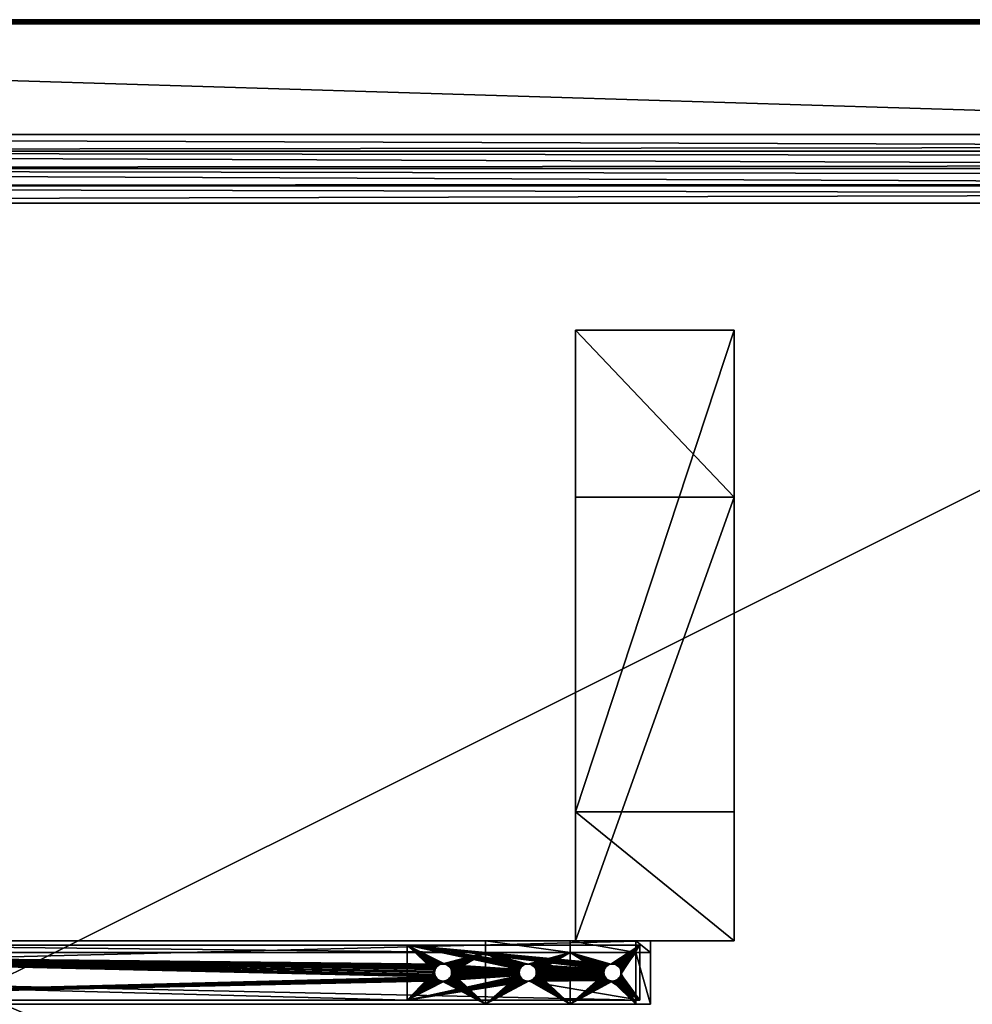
# Model space of a CAD drawing. Header units: inches. Extents: x 9 to 3609, y 44 to 944.
# Tile 7 of 8: x 2709 to 3159, y 479 to 944. Entities that reach past the tile are written whole.
import ezdxf

# ---------------------------------------------------------------- set-up
doc = ezdxf.new("R2010")
doc.units = ezdxf.units.IN
doc.header["$MEASUREMENT"] = 0
doc.layers.get('0').update_dxf_attribs({"true_color": 0x863b08})

msp = doc.modelspace()

# ---------------------------------------------------------------- meshes
at = {"color": 213, "true_color": 0xc458e1}
mesh = msp.add_polyface(dxfattribs=at)
corners = [(1809.19, 857.22, 666.9), (1809.19, 45.89, 696.9), (1809.19, 941.89, 696.9), (1809.19, 889.65, 672.31), (1809.19, 942.54, 690.44), (1809.19, 881.74, 669.95), (1809.19, 873.66, 668.26), (1809.19, 865.47, 667.24), (1809.19, 943.89, 694.9), (1809.19, 943.89, 692.33), (1809.19, 943.86, 692.02), (1809.19, 942.24, 696.87), (1809.19, 942.57, 696.78), (1809.19, 943.77, 695.58), (1809.19, 943.86, 695.25), (1809.19, 943.62, 695.9), (1809.19, 943.42, 696.19), (1809.19, 943.79, 691.72), (1809.19, 943.68, 691.43), (1809.19, 943.52, 691.17), (1809.19, 943.32, 690.93), (1809.19, 943.08, 690.72), (1809.19, 942.82, 690.56), (1809.19, 942.89, 696.63), (1809.19, 943.17, 696.43), (3588.38, 943.89, 692.33), (3604.19, 941.89, 696.9), (3535.5, 889.65, 672.31), (3524.32, 861.71, 667), (3526.11, 866.2, 667.3), (3529.67, 875.09, 668.51), (3533.15, 883.8, 670.5), (3588.38, 943.86, 692.02), (3588.38, 943.79, 691.72), (3588.38, 943.68, 691.43), (3588.38, 943.52, 691.17), (3588.38, 943.32, 690.93), (3588.38, 943.08, 690.72), (3588.38, 942.82, 690.56), (3588.38, 942.54, 690.44), (3604.19, 943.89, 694.9), (3604.19, 943.86, 695.25), (3604.19, 943.77, 695.58), (3604.19, 943.62, 695.9), (3604.19, 943.42, 696.19), (3604.19, 943.17, 696.43), (3604.19, 942.89, 696.63), (3604.19, 942.57, 696.78), (3604.19, 942.24, 696.87)]
mesh.append_faces([[corners[k] for k in face] for face in [(0, 1, 2), (0, 2, 3), (3, 2, 4), (5, 6, 3), (3, 6, 7), (3, 7, 0), (8, 9, 4), (4, 9, 10), (4, 2, 8), (8, 2, 11), (8, 11, 12), (13, 14, 15), (15, 14, 8), (15, 8, 16), (10, 17, 4), (4, 17, 18), (4, 18, 19), (20, 21, 19), (19, 21, 22), (19, 22, 4), (12, 23, 8), (8, 23, 24), (8, 24, 16), (9, 8, 25), (2, 1, 26), (4, 27, 3), (28, 0, 7), (29, 7, 6), (5, 30, 6), (31, 5, 3), (9, 32, 10), (10, 33, 17), (17, 34, 18), (18, 35, 19), (19, 36, 20), (20, 37, 21), (21, 38, 22), (22, 39, 4), (40, 8, 14), (41, 14, 13), (42, 13, 15), (43, 15, 16), (44, 16, 24), (45, 24, 23), (46, 23, 12), (47, 12, 11), (48, 11, 2)]], dxfattribs={"color": 213})
mesh = msp.add_polyface(dxfattribs=at)
corners = [(3588.38, 943.89, 692.33), (1809.19, 943.89, 694.9), (3604.19, 943.89, 694.9), (3522.52, 130.56, 666.9), (1809.19, 857.22, 666.9), (3522.52, 857.22, 666.9), (3588.38, 942.54, 690.44), (3535.5, 889.65, 672.31), (1809.19, 942.54, 690.44), (3524.32, 861.71, 667), (1809.19, 865.47, 667.24), (3525.82, 865.47, 667.25), (3526.11, 866.2, 667.3), (1809.19, 873.66, 668.26), (3527.9, 870.66, 667.81), (3532.33, 881.74, 669.98), (3531.42, 879.47, 669.41), (1809.19, 881.74, 669.95), (3529.67, 875.09, 668.51), (3529.1, 873.66, 668.28), (3533.15, 883.8, 670.5), (1809.19, 889.65, 672.31), (3530.77, 860.52, 667.25), (3527.02, 128.76, 667), (3527.02, 859.02, 667), (3525.4, 860.64, 666.97), (3525.94, 860.1, 666.97), (3524.86, 861.18, 666.98), (3527.19, 865.12, 667.23), (3529.52, 869.06, 667.63), (3526.48, 859.56, 666.98), (3528.27, 864.05, 667.19), (3529.35, 862.97, 667.19), (1809.19, 943.89, 692.33), (3588.38, 943.86, 692.02), (1809.19, 943.86, 692.02), (3588.38, 943.79, 691.72), (1809.19, 943.79, 691.72), (3588.38, 943.68, 691.43), (1809.19, 943.68, 691.43), (3588.38, 943.52, 691.17), (1809.19, 943.52, 691.17), (3588.38, 943.32, 690.93), (1809.19, 943.32, 690.93), (3588.38, 943.08, 690.72), (1809.19, 943.08, 690.72), (3588.38, 942.82, 690.56), (1809.19, 942.82, 690.56), (1809.19, 943.86, 695.25), (3604.19, 943.86, 695.25), (1809.19, 943.77, 695.58), (3604.19, 943.77, 695.58), (1809.19, 943.62, 695.9), (3604.19, 943.62, 695.9), (1809.19, 943.42, 696.19), (3604.19, 943.42, 696.19), (1809.19, 943.17, 696.43), (3604.19, 943.17, 696.43), (1809.19, 942.89, 696.63), (3604.19, 942.89, 696.63), (1809.19, 942.57, 696.78), (3604.19, 942.57, 696.78), (1809.19, 942.24, 696.87), (3604.19, 942.24, 696.87), (1809.19, 941.89, 696.9), (3604.19, 941.89, 696.9)]
mesh.append_faces([[corners[k] for k in face] for face in [(0, 1, 2), (3, 4, 5), (6, 7, 8), (5, 4, 9), (9, 10, 11), (11, 10, 12), (12, 13, 14), (15, 16, 17), (17, 16, 18), (13, 18, 19), (13, 19, 14), (15, 17, 20), (20, 21, 7), (22, 23, 24), (24, 3, 5), (5, 25, 26), (27, 25, 5), (9, 27, 5), (11, 12, 28), (28, 12, 14), (28, 14, 29), (30, 22, 24), (30, 24, 5), (9, 11, 27), (27, 11, 28), (27, 28, 25), (25, 28, 31), (25, 31, 26), (26, 31, 32), (32, 30, 26), (26, 30, 5), (33, 0, 34), (35, 34, 36), (37, 36, 38), (39, 38, 40), (41, 40, 42), (43, 42, 44), (45, 44, 46), (47, 46, 6), (2, 48, 49), (49, 50, 51), (51, 52, 53), (53, 54, 55), (55, 56, 57), (57, 58, 59), (59, 60, 61), (61, 62, 63), (63, 64, 65)]], dxfattribs={"color": 213})
mesh = msp.add_polyface(dxfattribs=at)
corners = [(1809.19, 43.89, 694.9), (3588.38, 43.89, 692.33), (3604.19, 43.89, 694.9), (3604.19, 941.89, 696.9), (1809.19, 45.89, 696.9), (3604.19, 45.89, 696.9), (3588.38, 45.24, 690.44), (1809.19, 98.12, 672.31), (3535.5, 98.12, 672.31), (3527.02, 859.02, 667), (3527.02, 128.76, 667), (3522.52, 130.56, 666.9), (3533.15, 103.98, 670.5), (1809.19, 106.04, 669.95), (3532.33, 106.04, 669.98), (3527.9, 117.12, 667.81), (3529.1, 114.12, 668.28), (1809.19, 114.12, 668.26), (3529.67, 112.69, 668.51), (3531.42, 108.31, 669.41), (3526.11, 121.58, 667.3), (1809.19, 122.31, 667.24), (3525.82, 122.31, 667.25), (3524.32, 126.06, 667), (1809.19, 130.56, 666.9), (3525.94, 127.68, 666.97), (3525.4, 127.14, 666.97), (3526.48, 128.22, 666.98), (3529.52, 118.72, 667.63), (3527.19, 122.65, 667.23), (3524.86, 126.6, 666.98), (3530.77, 127.26, 667.25), (3530.43, 125.89, 667.23), (3529.35, 124.81, 667.19), (3528.27, 123.73, 667.19), (1809.19, 43.91, 692.02), (3588.38, 43.91, 692.02), (1809.19, 43.98, 691.72), (3588.38, 43.98, 691.72), (1809.19, 44.1, 691.43), (3588.38, 44.1, 691.43), (1809.19, 44.26, 691.17), (3588.38, 44.26, 691.17), (1809.19, 44.46, 690.93), (3588.38, 44.46, 690.93), (1809.19, 44.69, 690.72), (3588.38, 44.69, 690.72), (1809.19, 44.96, 690.56), (3588.38, 44.96, 690.56), (1809.19, 45.24, 690.44), (3604.19, 43.92, 695.25), (1809.19, 43.92, 695.25), (3604.19, 44.01, 695.58), (1809.19, 44.01, 695.58), (3604.19, 44.16, 695.9), (1809.19, 44.16, 695.9), (3604.19, 44.36, 696.19), (1809.19, 44.36, 696.19), (3604.19, 44.6, 696.43), (1809.19, 44.6, 696.43), (3604.19, 44.89, 696.63), (1809.19, 44.89, 696.63), (3604.19, 45.2, 696.78), (1809.19, 45.2, 696.78), (3604.19, 45.54, 696.87), (1809.19, 45.54, 696.87)]
mesh.append_faces([[corners[k] for k in face] for face in [(0, 1, 2), (3, 4, 5), (6, 7, 8), (9, 10, 11), (8, 7, 12), (12, 13, 14), (15, 16, 17), (17, 16, 18), (13, 18, 19), (13, 19, 14), (15, 17, 20), (20, 21, 22), (22, 21, 23), (23, 24, 11), (11, 25, 26), (27, 25, 11), (10, 27, 11), (28, 15, 20), (28, 20, 29), (29, 20, 22), (29, 22, 30), (30, 22, 23), (30, 23, 11), (10, 31, 27), (27, 32, 25), (25, 33, 26), (26, 33, 34), (34, 29, 30), (34, 30, 26), (26, 30, 11), (1, 35, 36), (36, 37, 38), (38, 39, 40), (40, 41, 42), (42, 43, 44), (44, 45, 46), (46, 47, 48), (48, 49, 6), (0, 2, 50), (51, 50, 52), (53, 52, 54), (55, 54, 56), (57, 56, 58), (59, 58, 60), (61, 60, 62), (63, 62, 64), (65, 64, 5)]], dxfattribs={"color": 213})
mesh = msp.add_polyface(dxfattribs=at)
corners = [(1809.19, 130.56, 666.9), (1809.19, 45.89, 696.9), (1809.19, 857.22, 666.9), (1809.19, 122.31, 667.24), (1809.19, 98.12, 672.31), (1809.19, 114.12, 668.26), (1809.19, 106.04, 669.95), (1809.19, 45.24, 690.44), (1809.19, 43.89, 692.33), (1809.19, 44.96, 690.56), (1809.19, 44.1, 691.43), (1809.19, 43.98, 691.72), (1809.19, 43.91, 692.02), (1809.19, 43.89, 694.9), (1809.19, 43.92, 695.25), (1809.19, 44.89, 696.63), (1809.19, 44.6, 696.43), (1809.19, 44.36, 696.19), (1809.19, 44.69, 690.72), (1809.19, 44.46, 690.93), (1809.19, 44.26, 691.17), (1809.19, 44.01, 695.58), (1809.19, 44.16, 695.9), (1809.19, 45.2, 696.78), (1809.19, 45.54, 696.87), (3588.38, 43.89, 692.33), (3522.52, 130.56, 666.9), (3588.38, 45.24, 690.44), (3533.15, 103.98, 670.5), (3529.67, 112.69, 668.51), (3526.11, 121.58, 667.3), (3524.32, 126.06, 667), (3588.38, 43.91, 692.02), (3588.38, 43.98, 691.72), (3588.38, 44.1, 691.43), (3588.38, 44.26, 691.17), (3588.38, 44.46, 690.93), (3588.38, 44.69, 690.72), (3588.38, 44.96, 690.56), (3604.19, 43.92, 695.25), (3604.19, 44.01, 695.58), (3604.19, 44.16, 695.9), (3604.19, 44.36, 696.19), (3604.19, 44.6, 696.43), (3604.19, 44.89, 696.63), (3604.19, 45.2, 696.78), (3604.19, 45.54, 696.87), (3604.19, 45.89, 696.9)]
mesh.append_faces([[corners[k] for k in face] for face in [(0, 1, 2), (0, 3, 4), (4, 3, 5), (4, 5, 6), (4, 7, 8), (8, 7, 9), (10, 11, 12), (4, 8, 0), (0, 8, 13), (0, 13, 14), (15, 0, 16), (16, 0, 17), (9, 18, 8), (8, 18, 19), (8, 19, 12), (12, 19, 20), (12, 20, 10), (14, 21, 0), (0, 21, 22), (0, 22, 17), (15, 23, 0), (0, 23, 24), (0, 24, 1), (13, 8, 25), (0, 2, 26), (7, 4, 27), (28, 4, 6), (5, 29, 6), (30, 5, 3), (31, 3, 0), (25, 8, 12), (32, 12, 11), (33, 11, 10), (34, 10, 20), (35, 20, 19), (36, 19, 18), (37, 18, 9), (38, 9, 7), (13, 39, 14), (14, 40, 21), (21, 41, 22), (22, 42, 17), (17, 43, 16), (16, 44, 15), (15, 45, 23), (23, 46, 24), (24, 47, 1)]], dxfattribs={"color": 213})
at = {"color": 31, "true_color": 0xe4b899}
mesh = msp.add_polyface(dxfattribs=at)
corners = [(3046.69, 569.85, 667.9), (3046.69, 797.29, -32.1), (2971.69, 569.85, 667.9), (2971.69, 797.29, -32.1), (3046.69, 718.43, -32.1), (3046.69, 508.89, 612.8), (3046.69, 508.89, 667.9), (2971.69, 718.43, -32.1), (2971.69, 508.89, 612.8), (2971.69, 508.89, 667.9)]
mesh.append_faces([[corners[k] for k in face] for face in [(0, 1, 2), (2, 1, 3), (4, 1, 5), (5, 1, 0), (5, 0, 6), (7, 4, 8), (8, 4, 5), (9, 2, 8), (8, 2, 3), (8, 3, 7), (7, 3, 4), (4, 3, 1), (0, 2, 6), (6, 2, 9), (6, 9, 5), (5, 9, 8)]], dxfattribs={"color": 31})
at = {"color": 134, "true_color": 0x1ab194}
mesh = msp.add_polyface(dxfattribs=at)
corners = [(2409.19, 478.89, 667.9), (1912.25, 491.32, 667.9), (1911.76, 490.82, 667.9), (1912.65, 495.89, 667.9), (1912.95, 495.26, 667.9), (2409.19, 503.39, 667.9), (1913.13, 494.58, 667.9), (1913.19, 493.89, 667.9), (1913.13, 493.19, 667.9), (1912.95, 492.52, 667.9), (1912.65, 491.89, 667.9), (1911.19, 497.35, 667.9), (1911.76, 496.95, 667.9), (1912.25, 496.46, 667.9), (1889.19, 503.39, 667.9), (1909.88, 497.83, 667.9), (1910.56, 497.65, 667.9), (1911.19, 490.42, 667.9), (1910.56, 490.13, 667.9), (1889.19, 478.89, 667.9), (2409.19, 508.89, 667.9), (1889.19, 508.89, 667.9), (1926.19, 480.89, 660.9), (1912.25, 491.32, 660.9), (1912.65, 491.89, 660.9), (1912.95, 492.52, 660.9), (1913.13, 493.19, 660.9), (1926.19, 506.89, 660.9), (1909.19, 489.89, 660.9), (1909.88, 489.95, 660.9), (1910.56, 490.13, 660.9), (1913.19, 493.89, 660.9), (1913.13, 494.58, 660.9), (1912.95, 495.26, 660.9), (1912.65, 495.89, 660.9), (1912.25, 496.46, 660.9), (1911.76, 496.95, 660.9), (1911.19, 490.42, 660.9), (1911.76, 490.82, 660.9), (1911.19, 497.35, 660.9), (1910.56, 497.65, 660.9), (1909.88, 497.83, 660.9), (1909.19, 497.89, 660.9), (1908.5, 497.83, 660.9), (1907.82, 490.13, 660.9), (1908.5, 489.95, 660.9), (1816.19, 506.89, 609.9), (2892.19, 506.89, 660.9), (1926.19, 506.89, 665.9), (2892.19, 506.89, 665.9), (3002.19, 480.89, 609.9), (1816.19, 480.89, 609.9), (2892.19, 480.89, 665.9), (1926.19, 480.89, 665.9), (3007.19, 478.89, 607.9), (1811.19, 478.89, 607.9), (3007.19, 508.89, 607.9), (1811.19, 508.89, 607.9)]
mesh.append_faces([[corners[k] for k in face] for face in [(0, 1, 2), (3, 4, 5), (5, 4, 6), (5, 6, 0), (0, 6, 7), (0, 7, 8), (8, 9, 0), (0, 9, 10), (0, 10, 1), (11, 12, 5), (5, 12, 13), (5, 13, 3), (14, 15, 5), (5, 15, 16), (5, 16, 11), (2, 17, 0), (0, 17, 18), (0, 18, 19), (5, 20, 21), (5, 21, 14), (22, 23, 24), (24, 25, 22), (22, 25, 26), (22, 26, 27), (28, 29, 22), (22, 29, 30), (26, 31, 27), (27, 31, 32), (27, 32, 33), (33, 34, 27), (27, 34, 35), (27, 35, 36), (30, 37, 22), (22, 37, 38), (22, 38, 23), (36, 39, 27), (27, 39, 40), (27, 40, 41), (41, 42, 27), (27, 42, 43), (22, 44, 45), (22, 45, 28), (27, 46, 47), (27, 47, 48), (48, 47, 49), (50, 51, 22), (52, 22, 53), (51, 50, 46), (49, 52, 48), (48, 52, 53), (54, 0, 55), (55, 0, 19), (20, 56, 57), (20, 57, 21), (56, 55, 57), (22, 27, 53), (53, 27, 48), (26, 8, 7), (26, 7, 31), (31, 7, 6), (31, 6, 32)]], dxfattribs={"color": 134})
mesh = msp.add_polyface(dxfattribs=at)
corners = [(2409.19, 503.39, 667.9), (2908.5, 497.83, 667.9), (2929.19, 503.39, 667.9), (2907.19, 490.42, 667.9), (2906.62, 490.82, 667.9), (2409.19, 478.89, 667.9), (2905.25, 493.19, 667.9), (2905.19, 493.89, 667.9), (2905.25, 494.58, 667.9), (2905.43, 495.26, 667.9), (2905.73, 495.89, 667.9), (2906.13, 496.46, 667.9), (2906.62, 496.95, 667.9), (2907.19, 497.35, 667.9), (2907.82, 497.65, 667.9), (2906.13, 491.32, 667.9), (2905.73, 491.89, 667.9), (2905.43, 492.52, 667.9), (2929.19, 478.89, 667.9), (2908.5, 489.95, 667.9), (2907.82, 490.13, 667.9), (2929.19, 508.89, 667.9), (2409.19, 508.89, 667.9), (1816.19, 506.89, 609.9), (3002.19, 506.89, 609.9), (2892.19, 506.89, 660.9), (2892.19, 480.89, 660.9), (3002.19, 480.89, 609.9), (1926.19, 480.89, 660.9), (2892.19, 480.89, 665.9), (3007.19, 478.89, 607.9), (3007.19, 508.89, 607.9), (1811.19, 478.89, 607.9), (2892.19, 506.89, 665.9), (2908.5, 489.95, 660.9), (2909.19, 489.89, 660.9), (2905.25, 494.58, 660.9), (2905.19, 493.89, 660.9), (2905.25, 493.19, 660.9), (2905.43, 492.52, 660.9), (2905.73, 491.89, 660.9), (2906.13, 491.32, 660.9), (2906.62, 490.82, 660.9), (2906.13, 496.46, 660.9), (2905.73, 495.89, 660.9), (2905.43, 495.26, 660.9), (2907.19, 490.42, 660.9), (2907.82, 490.13, 660.9), (2909.88, 489.95, 660.9), (2910.56, 490.13, 660.9), (2909.19, 497.89, 660.9), (2908.5, 497.83, 660.9), (2907.82, 497.65, 660.9), (2910.56, 497.65, 660.9), (2909.88, 497.83, 660.9), (2907.19, 497.35, 660.9), (2906.62, 496.95, 660.9)]
mesh.append_faces([[corners[k] for k in face] for face in [(0, 1, 2), (3, 4, 5), (6, 7, 0), (0, 7, 8), (0, 8, 9), (9, 10, 0), (0, 10, 11), (0, 11, 12), (12, 13, 0), (0, 13, 14), (0, 14, 1), (4, 15, 5), (5, 15, 16), (5, 16, 0), (0, 16, 17), (0, 17, 6), (18, 19, 5), (5, 19, 20), (5, 20, 3), (2, 21, 22), (2, 22, 0), (23, 24, 25), (26, 27, 28), (26, 28, 29), (23, 27, 24), (30, 18, 5), (21, 31, 22), (30, 32, 31), (25, 26, 33), (33, 26, 29), (34, 35, 26), (26, 25, 36), (36, 37, 26), (26, 37, 38), (26, 38, 39), (39, 40, 26), (26, 40, 41), (26, 41, 42), (43, 44, 25), (25, 44, 45), (25, 45, 36), (42, 46, 26), (26, 46, 47), (26, 47, 34), (35, 48, 26), (26, 48, 49), (50, 51, 25), (25, 51, 52), (25, 53, 54), (25, 54, 50), (52, 55, 25), (25, 55, 56), (25, 56, 43), (45, 9, 8), (45, 8, 36), (36, 8, 7), (36, 7, 37), (37, 7, 6), (37, 6, 38), (38, 6, 17)]], dxfattribs={"color": 134})
mesh = msp.add_polyface(dxfattribs=at)
corners = [(2946.13, 491.32, 667.9), (2945.73, 491.89, 667.9), (2929.19, 478.89, 667.9), (2949.19, 497.89, 667.9), (2969.19, 503.39, 667.9), (2929.19, 503.39, 667.9), (2948.5, 497.83, 667.9), (2948.5, 489.95, 667.9), (2947.82, 490.13, 667.9), (2947.19, 490.42, 667.9), (2946.62, 490.82, 667.9), (2945.43, 492.52, 667.9), (2945.25, 493.19, 667.9), (2945.19, 493.89, 667.9), (2945.25, 494.58, 667.9), (2945.43, 495.26, 667.9), (2945.73, 495.89, 667.9), (2946.13, 496.46, 667.9), (2946.62, 496.95, 667.9), (2947.19, 497.35, 667.9), (2947.82, 497.65, 667.9), (2949.88, 489.95, 667.9), (2949.19, 489.89, 667.9), (2929.19, 508.89, 667.9), (2892.19, 480.89, 660.9), (2949.19, 489.89, 660.9), (3002.19, 480.89, 660.9), (2985.43, 495.26, 660.9), (2949.88, 497.83, 660.9), (2892.19, 506.89, 660.9), (2913.13, 493.19, 660.9), (2945.25, 493.19, 660.9), (2945.43, 492.52, 660.9), (2949.19, 497.89, 660.9), (2948.5, 497.83, 660.9), (2947.82, 497.65, 660.9), (2947.19, 497.35, 660.9), (2946.62, 496.95, 660.9), (2946.13, 496.46, 660.9), (2945.73, 495.89, 660.9), (2945.43, 495.26, 660.9), (2945.25, 494.58, 660.9), (2945.19, 493.89, 660.9), (2945.73, 491.89, 660.9), (2946.13, 491.32, 660.9), (2946.62, 490.82, 660.9), (2947.19, 490.42, 660.9), (2947.82, 490.13, 660.9), (2948.5, 489.95, 660.9)]
mesh.append_faces([[corners[k] for k in face] for face in [(0, 1, 2), (3, 4, 5), (3, 5, 6), (7, 8, 2), (8, 9, 2), (2, 9, 10), (2, 10, 0), (1, 11, 2), (2, 11, 12), (12, 13, 5), (5, 13, 14), (5, 14, 15), (15, 16, 5), (5, 16, 17), (5, 17, 18), (18, 19, 5), (5, 19, 20), (5, 20, 6), (2, 21, 22), (2, 22, 7), (4, 23, 5), (24, 25, 26), (27, 28, 29), (30, 31, 32), (28, 3, 33), (33, 3, 6), (33, 6, 34), (34, 6, 20), (34, 20, 35), (35, 20, 19), (35, 19, 36), (36, 19, 18), (36, 18, 37), (37, 18, 17), (37, 17, 38), (38, 17, 16), (38, 16, 39), (39, 16, 15), (39, 15, 40), (40, 15, 14), (40, 14, 41), (41, 14, 13), (41, 13, 42), (42, 13, 12), (42, 12, 31), (31, 12, 11), (31, 11, 32), (32, 11, 1), (32, 1, 43), (43, 1, 0), (43, 0, 44), (44, 0, 10), (44, 10, 45), (45, 10, 9), (45, 9, 46), (46, 9, 8), (46, 8, 47), (47, 8, 7), (47, 7, 48), (48, 7, 22), (48, 22, 25)]], dxfattribs={"color": 134})
mesh = msp.add_polyface(dxfattribs=at)
corners = [(2949.88, 497.83, 667.9), (2969.19, 503.39, 667.9), (2949.19, 497.89, 667.9), (2950.56, 497.65, 667.9), (2951.19, 497.35, 667.9), (2951.76, 496.95, 667.9), (2952.25, 496.46, 667.9), (2952.65, 495.89, 667.9), (2952.95, 495.26, 667.9), (2969.19, 478.89, 667.9), (2952.95, 492.52, 667.9), (2952.65, 491.89, 667.9), (2952.25, 491.32, 667.9), (2951.76, 490.82, 667.9), (2951.19, 490.42, 667.9), (2953.13, 494.58, 667.9), (2953.19, 493.89, 667.9), (2953.13, 493.19, 667.9), (2950.56, 490.13, 667.9), (2949.88, 489.95, 667.9), (2929.19, 478.89, 667.9), (2969.19, 508.89, 667.9), (2929.19, 508.89, 667.9), (2892.19, 506.89, 660.9), (2987.19, 497.35, 660.9), (2986.62, 496.95, 660.9), (2986.13, 496.46, 660.9), (2985.73, 495.89, 660.9), (2985.43, 495.26, 660.9), (2988.5, 497.83, 660.9), (2987.82, 497.65, 660.9), (2949.19, 489.89, 660.9), (2949.19, 489.89, 667.9), (2949.88, 489.95, 660.9), (2950.56, 490.13, 660.9), (2951.19, 490.42, 660.9), (2951.76, 490.82, 660.9), (2952.25, 491.32, 660.9), (2952.65, 491.89, 660.9), (2952.95, 492.52, 660.9), (2953.13, 493.19, 660.9), (2953.19, 493.89, 660.9), (2953.13, 494.58, 660.9), (2952.95, 495.26, 660.9), (2952.65, 495.89, 660.9), (2952.25, 496.46, 660.9), (2951.76, 496.95, 660.9), (2951.19, 497.35, 660.9), (2950.56, 497.65, 660.9), (2949.88, 497.83, 660.9)]
mesh.append_faces([[corners[k] for k in face] for face in [(0, 1, 2), (0, 3, 1), (1, 3, 4), (1, 4, 5), (5, 6, 1), (1, 6, 7), (1, 7, 8), (9, 10, 11), (11, 12, 9), (9, 12, 13), (9, 13, 14), (8, 15, 1), (1, 15, 16), (9, 16, 17), (9, 17, 10), (14, 18, 9), (9, 18, 19), (9, 19, 20), (1, 21, 22), (23, 24, 25), (25, 26, 23), (23, 26, 27), (23, 27, 28), (23, 29, 30), (23, 30, 24), (31, 32, 19), (31, 19, 33), (33, 19, 18), (33, 18, 34), (34, 18, 14), (34, 14, 35), (35, 14, 13), (35, 13, 36), (36, 13, 12), (36, 12, 37), (37, 12, 11), (37, 11, 38), (38, 11, 10), (38, 10, 39), (39, 10, 17), (39, 17, 40), (40, 17, 16), (40, 16, 41), (41, 16, 15), (41, 15, 42), (42, 15, 8), (42, 8, 43), (43, 8, 7), (43, 7, 44), (44, 7, 6), (44, 6, 45), (45, 6, 5), (45, 5, 46), (46, 5, 4), (46, 4, 47), (47, 4, 3), (47, 3, 48), (48, 3, 0), (48, 0, 49), (49, 0, 2)]], dxfattribs={"color": 134})
mesh = msp.add_polyface(dxfattribs=at)
corners = [(2986.13, 491.32, 667.9), (2985.73, 491.89, 667.9), (2969.19, 478.89, 667.9), (2987.82, 490.13, 667.9), (2987.19, 490.42, 667.9), (2986.62, 490.82, 667.9), (2985.19, 493.89, 667.9), (2969.19, 503.39, 667.9), (2985.25, 493.19, 667.9), (2985.43, 492.52, 667.9), (2985.25, 494.58, 667.9), (2985.43, 495.26, 667.9), (2985.73, 495.89, 667.9), (2986.13, 496.46, 667.9), (2986.62, 496.95, 667.9), (2987.19, 497.35, 667.9), (2987.82, 497.65, 667.9), (2988.5, 497.83, 667.9), (2989.19, 489.89, 667.9), (2988.5, 489.95, 667.9), (2953.19, 493.89, 667.9), (3000.19, 503.39, 667.9), (2969.19, 508.89, 667.9), (2892.19, 506.89, 660.9), (3002.19, 506.89, 609.9), (3002.19, 506.89, 660.9), (3002.19, 480.89, 660.9), (3002.19, 480.89, 609.9), (2892.19, 480.89, 660.9), (2929.19, 478.89, 667.9), (3007.19, 478.89, 607.9), (2929.19, 508.89, 667.9), (3007.19, 508.89, 607.9), (2949.19, 489.89, 660.9), (2949.88, 489.95, 660.9), (2985.43, 492.52, 660.9), (2950.56, 490.13, 660.9), (2985.73, 491.89, 660.9), (2986.13, 491.32, 660.9), (2986.62, 490.82, 660.9), (2951.19, 490.42, 660.9), (2951.76, 490.82, 660.9), (2952.25, 491.32, 660.9), (2952.65, 491.89, 660.9), (2952.95, 492.52, 660.9), (2953.13, 493.19, 660.9), (2987.19, 490.42, 660.9), (2987.82, 490.13, 660.9), (2988.5, 497.83, 660.9), (2985.43, 495.26, 660.9), (2952.95, 495.26, 660.9), (2952.65, 495.89, 660.9), (2952.25, 496.46, 660.9), (2951.76, 496.95, 660.9), (2951.19, 497.35, 660.9), (2950.56, 497.65, 660.9), (2949.88, 497.83, 660.9), (2953.13, 494.58, 660.9), (2985.25, 494.58, 660.9), (2953.19, 493.89, 660.9), (2985.19, 493.89, 660.9), (2985.25, 493.19, 660.9), (2985.73, 495.89, 660.9)]
mesh.append_faces([[corners[k] for k in face] for face in [(0, 1, 2), (3, 4, 2), (2, 4, 5), (2, 5, 0), (6, 7, 8), (8, 7, 2), (8, 2, 9), (9, 2, 1), (6, 10, 7), (7, 10, 11), (7, 11, 12), (12, 13, 7), (7, 13, 14), (7, 14, 15), (15, 16, 7), (7, 16, 17), (2, 18, 19), (2, 19, 3), (7, 20, 2), (21, 22, 7), (23, 24, 25), (26, 27, 28), (2, 29, 30), (31, 22, 32), (33, 34, 35), (35, 34, 36), (35, 37, 33), (33, 37, 38), (33, 38, 39), (36, 40, 35), (35, 40, 41), (35, 41, 42), (42, 43, 35), (35, 43, 44), (35, 44, 45), (39, 46, 33), (33, 46, 47), (33, 47, 26), (25, 48, 23), (49, 50, 51), (51, 52, 49), (49, 52, 53), (49, 53, 54), (54, 55, 49), (49, 55, 56), (50, 49, 57), (57, 49, 58), (57, 58, 59), (59, 58, 60), (59, 60, 45), (45, 60, 61), (45, 61, 35), (62, 11, 49), (49, 11, 10), (49, 10, 58), (58, 10, 6), (58, 6, 60), (60, 6, 8), (60, 8, 61), (61, 8, 9), (61, 9, 35)]], dxfattribs={"color": 134})
mesh = msp.add_polyface(dxfattribs=at)
corners = [(2929.19, 478.89, 667.9), (2945.25, 493.19, 667.9), (2929.19, 503.39, 667.9), (2908.5, 497.83, 667.9), (2909.19, 497.89, 667.9), (2909.88, 497.83, 667.9), (2910.56, 497.65, 667.9), (2911.19, 497.35, 667.9), (2911.76, 496.95, 667.9), (2912.25, 496.46, 667.9), (2912.65, 495.89, 667.9), (2912.95, 495.26, 667.9), (2913.13, 494.58, 667.9), (2913.19, 493.89, 667.9), (2913.13, 493.19, 667.9), (2912.95, 492.52, 667.9), (2912.65, 491.89, 667.9), (2912.25, 491.32, 667.9), (2911.76, 490.82, 667.9), (2911.19, 490.42, 667.9), (2910.56, 490.13, 667.9), (2909.88, 489.95, 667.9), (2909.19, 489.89, 667.9), (2908.5, 489.95, 667.9), (2946.62, 496.95, 660.9), (2946.13, 496.46, 660.9), (2892.19, 506.89, 660.9), (2945.73, 495.89, 660.9), (2945.43, 495.26, 660.9), (2911.76, 490.82, 660.9), (2912.25, 491.32, 660.9), (2945.43, 492.52, 660.9), (2946.13, 491.32, 660.9), (2892.19, 480.89, 660.9), (2945.73, 491.89, 660.9), (2946.62, 490.82, 660.9), (2947.19, 490.42, 660.9), (2947.82, 490.13, 660.9), (2948.5, 489.95, 660.9), (2949.19, 489.89, 660.9), (2910.56, 490.13, 660.9), (2911.19, 490.42, 660.9), (2912.65, 491.89, 660.9), (2912.95, 492.52, 660.9), (2913.13, 493.19, 660.9), (2948.5, 497.83, 660.9), (2947.82, 497.65, 660.9), (2947.19, 497.35, 660.9), (2912.95, 495.26, 660.9), (2912.65, 495.89, 660.9), (2912.25, 496.46, 660.9), (2911.76, 496.95, 660.9), (2949.88, 497.83, 660.9), (2949.19, 497.89, 660.9), (2913.13, 494.58, 660.9), (2945.25, 494.58, 660.9), (2913.19, 493.89, 660.9), (2945.19, 493.89, 660.9), (2945.25, 493.19, 660.9), (2911.19, 497.35, 660.9), (2910.56, 497.65, 660.9)]
mesh.append_faces([[corners[k] for k in face] for face in [(0, 1, 2), (2, 3, 4), (2, 4, 5), (5, 6, 2), (2, 6, 7), (2, 7, 8), (8, 9, 2), (2, 9, 10), (2, 10, 11), (11, 12, 2), (2, 12, 13), (2, 13, 0), (0, 13, 14), (0, 14, 15), (15, 16, 0), (0, 16, 17), (0, 17, 18), (18, 19, 0), (0, 19, 20), (0, 20, 21), (21, 22, 0), (0, 22, 23), (24, 25, 26), (26, 25, 27), (26, 27, 28), (29, 30, 31), (32, 33, 34), (34, 33, 31), (32, 35, 33), (33, 35, 36), (33, 36, 37), (37, 38, 33), (33, 38, 39), (33, 40, 31), (31, 40, 41), (31, 41, 29), (30, 42, 31), (31, 42, 43), (31, 43, 44), (45, 46, 26), (26, 46, 47), (26, 47, 24), (48, 49, 28), (28, 49, 50), (28, 50, 51), (26, 52, 53), (26, 53, 45), (48, 28, 54), (54, 28, 55), (54, 55, 56), (56, 55, 57), (56, 57, 44), (44, 57, 58), (51, 59, 28), (28, 59, 60), (28, 60, 26), (44, 14, 13), (44, 13, 56), (56, 13, 12), (56, 12, 54)]], dxfattribs={"color": 134})
mesh = msp.add_polyface(dxfattribs=at)
corners = [(3007.19, 503.39, 667.9), (3007.19, 508.89, 667.9), (3000.19, 508.89, 667.9), (3000.19, 503.39, 667.9), (3007.19, 478.89, 667.9), (2989.88, 497.83, 667.9), (2990.56, 497.65, 667.9), (2991.19, 497.35, 667.9), (2991.76, 496.95, 667.9), (2992.25, 496.46, 667.9), (2992.65, 495.89, 667.9), (2992.95, 495.26, 667.9), (2993.13, 494.58, 667.9), (2993.19, 493.89, 667.9), (2969.19, 503.39, 667.9), (2988.5, 497.83, 667.9), (2989.19, 497.89, 667.9), (2969.19, 508.89, 667.9), (3007.19, 478.89, 607.9), (3007.19, 508.89, 607.9), (2993.13, 494.58, 660.9), (2992.95, 495.26, 660.9), (3002.19, 506.89, 660.9), (2992.65, 495.89, 660.9), (2992.25, 496.46, 660.9), (2991.76, 496.95, 660.9), (2993.13, 493.19, 660.9), (2993.19, 493.89, 660.9), (2991.19, 497.35, 660.9), (2990.56, 497.65, 660.9), (2989.88, 497.83, 660.9), (2989.19, 497.89, 660.9), (2988.5, 497.83, 660.9), (3002.19, 506.89, 609.9), (3002.19, 480.89, 660.9), (2987.82, 497.65, 667.9), (2987.82, 497.65, 660.9), (2987.19, 497.35, 667.9), (2987.19, 497.35, 660.9), (2986.62, 496.95, 667.9), (2986.62, 496.95, 660.9), (2986.13, 496.46, 667.9), (2986.13, 496.46, 660.9), (2985.73, 495.89, 667.9), (2985.73, 495.89, 660.9), (2985.43, 495.26, 667.9)]
mesh.append_faces([[corners[k] for k in face] for face in [(0, 1, 2), (0, 3, 4), (5, 6, 3), (3, 6, 7), (3, 7, 8), (8, 9, 3), (3, 9, 10), (3, 10, 11), (11, 12, 3), (3, 12, 13), (14, 15, 3), (3, 15, 16), (3, 16, 5), (0, 2, 3), (3, 2, 17), (0, 18, 19), (0, 19, 1), (19, 17, 2), (19, 2, 1), (20, 21, 22), (21, 23, 22), (22, 23, 24), (22, 24, 25), (22, 26, 27), (22, 27, 20), (25, 28, 22), (22, 28, 29), (22, 29, 30), (30, 31, 22), (22, 31, 32), (33, 34, 22), (30, 16, 31), (31, 16, 15), (31, 15, 32), (32, 15, 35), (32, 35, 36), (36, 35, 37), (36, 37, 38), (38, 37, 39), (38, 39, 40), (40, 39, 41), (40, 41, 42), (42, 41, 43), (42, 43, 44), (44, 43, 45), (27, 12, 20), (20, 12, 11), (20, 11, 21), (21, 11, 10), (21, 10, 23), (23, 10, 9), (23, 9, 24), (24, 9, 8), (24, 8, 25), (25, 8, 7), (25, 7, 28), (28, 7, 6), (28, 6, 29), (29, 6, 5), (29, 5, 30), (30, 5, 16)]], dxfattribs={"color": 134})
mesh = msp.add_polyface(dxfattribs=at)
corners = [(3007.19, 478.89, 667.9), (3000.19, 503.39, 667.9), (3000.19, 478.89, 667.9), (2992.25, 491.32, 667.9), (2992.65, 491.89, 667.9), (2992.95, 492.52, 667.9), (2993.19, 493.89, 667.9), (2993.13, 493.19, 667.9), (2991.76, 490.82, 667.9), (2991.19, 490.42, 667.9), (2990.56, 490.13, 667.9), (2989.88, 489.95, 667.9), (2989.19, 489.89, 667.9), (2969.19, 478.89, 667.9), (3007.19, 478.89, 607.9), (3007.19, 503.39, 667.9), (2989.19, 489.89, 660.9), (2989.88, 489.95, 660.9), (3002.19, 480.89, 660.9), (2990.56, 490.13, 660.9), (2991.19, 490.42, 660.9), (2991.76, 490.82, 660.9), (2992.25, 491.32, 660.9), (2992.65, 491.89, 660.9), (2992.95, 492.52, 660.9), (2993.13, 493.19, 660.9), (3002.19, 506.89, 660.9), (2987.82, 490.13, 660.9), (2988.5, 489.95, 660.9), (3002.19, 480.89, 609.9), (3002.19, 506.89, 609.9), (2985.43, 492.52, 660.9), (2985.43, 492.52, 667.9), (2985.73, 491.89, 667.9), (2985.73, 491.89, 660.9), (2986.13, 491.32, 667.9), (2986.13, 491.32, 660.9), (2986.62, 490.82, 667.9), (2986.62, 490.82, 660.9), (2987.19, 490.42, 667.9), (2987.19, 490.42, 660.9), (2987.82, 490.13, 667.9), (2988.5, 489.95, 667.9), (2993.19, 493.89, 660.9), (2993.13, 494.58, 667.9)]
mesh.append_faces([[corners[k] for k in face] for face in [(0, 1, 2), (3, 2, 4), (4, 2, 5), (1, 6, 2), (2, 6, 7), (2, 7, 5), (3, 8, 2), (2, 8, 9), (2, 9, 10), (10, 11, 2), (2, 11, 12), (2, 12, 13), (0, 14, 15), (0, 2, 14), (14, 2, 13), (16, 17, 18), (18, 17, 19), (18, 19, 20), (20, 21, 18), (18, 21, 22), (18, 22, 23), (23, 24, 18), (18, 24, 25), (18, 25, 26), (18, 27, 28), (18, 28, 16), (29, 18, 30), (31, 32, 33), (31, 33, 34), (34, 33, 35), (34, 35, 36), (36, 35, 37), (36, 37, 38), (38, 37, 39), (38, 39, 40), (40, 39, 41), (40, 41, 27), (27, 41, 42), (27, 42, 28), (28, 42, 12), (28, 12, 16), (16, 12, 11), (16, 11, 17), (17, 11, 10), (17, 10, 19), (19, 10, 9), (19, 9, 20), (20, 9, 8), (20, 8, 21), (21, 8, 3), (21, 3, 22), (22, 3, 4), (22, 4, 23), (23, 4, 5), (23, 5, 24), (24, 5, 7), (24, 7, 25), (25, 7, 6), (25, 6, 43), (43, 6, 44)]], dxfattribs={"color": 134})
mesh = msp.add_polyface(dxfattribs=at)
corners = [(2909.88, 497.83, 660.9), (2909.19, 497.89, 667.9), (2909.19, 497.89, 660.9), (2908.5, 497.83, 667.9), (2908.5, 497.83, 660.9), (2907.82, 497.65, 667.9), (2907.82, 497.65, 660.9), (2907.19, 497.35, 667.9), (2907.19, 497.35, 660.9), (2906.62, 496.95, 667.9), (2906.62, 496.95, 660.9), (2906.13, 496.46, 667.9), (2906.13, 496.46, 660.9), (2905.73, 495.89, 667.9), (2905.73, 495.89, 660.9), (2905.43, 495.26, 667.9), (2905.43, 495.26, 660.9), (2905.25, 493.19, 660.9), (2905.43, 492.52, 667.9), (2905.43, 492.52, 660.9), (2905.73, 491.89, 667.9), (2905.73, 491.89, 660.9), (2906.13, 491.32, 667.9), (2906.13, 491.32, 660.9), (2906.62, 490.82, 667.9), (2906.62, 490.82, 660.9), (2907.19, 490.42, 667.9), (2907.19, 490.42, 660.9), (2907.82, 490.13, 667.9), (2907.82, 490.13, 660.9), (2908.5, 489.95, 667.9), (2908.5, 489.95, 660.9), (2909.19, 489.89, 667.9), (2909.19, 489.89, 660.9), (2909.88, 489.95, 667.9), (2909.88, 489.95, 660.9), (2910.56, 490.13, 667.9), (2910.56, 490.13, 660.9), (2911.19, 490.42, 667.9), (2911.19, 490.42, 660.9), (2911.76, 490.82, 667.9), (2911.76, 490.82, 660.9), (2912.25, 491.32, 667.9), (2912.25, 491.32, 660.9), (2912.65, 491.89, 667.9), (2912.65, 491.89, 660.9), (2912.95, 492.52, 667.9), (2912.95, 492.52, 660.9), (2913.13, 493.19, 667.9), (2913.13, 493.19, 660.9), (2913.13, 494.58, 660.9), (2913.13, 494.58, 667.9), (2912.95, 495.26, 667.9), (2912.95, 495.26, 660.9), (2912.65, 495.89, 667.9), (2912.65, 495.89, 660.9), (2912.25, 496.46, 667.9), (2912.25, 496.46, 660.9), (2911.76, 496.95, 667.9), (2911.76, 496.95, 660.9), (2911.19, 497.35, 667.9), (2911.19, 497.35, 660.9), (2910.56, 497.65, 667.9), (2910.56, 497.65, 660.9), (2909.88, 497.83, 667.9)]
mesh.append_faces([[corners[k] for k in face] for face in [(0, 1, 2), (2, 1, 3), (2, 3, 4), (4, 3, 5), (4, 5, 6), (6, 5, 7), (6, 7, 8), (8, 7, 9), (8, 9, 10), (10, 9, 11), (10, 11, 12), (12, 11, 13), (12, 13, 14), (14, 13, 15), (14, 15, 16), (17, 18, 19), (19, 18, 20), (19, 20, 21), (21, 20, 22), (21, 22, 23), (23, 22, 24), (23, 24, 25), (25, 24, 26), (25, 26, 27), (27, 26, 28), (27, 28, 29), (29, 28, 30), (29, 30, 31), (31, 30, 32), (31, 32, 33), (33, 32, 34), (33, 34, 35), (35, 34, 36), (35, 36, 37), (37, 36, 38), (37, 38, 39), (39, 38, 40), (39, 40, 41), (41, 40, 42), (41, 42, 43), (43, 42, 44), (43, 44, 45), (45, 44, 46), (45, 46, 47), (47, 46, 48), (47, 48, 49), (50, 51, 52), (50, 52, 53), (53, 52, 54), (53, 54, 55), (55, 54, 56), (55, 56, 57), (57, 56, 58), (57, 58, 59), (59, 58, 60), (59, 60, 61), (61, 60, 62), (61, 62, 63), (63, 62, 64), (63, 64, 0), (0, 64, 1)]], dxfattribs={"color": 134})

doc.saveas('drawing.dxf')
